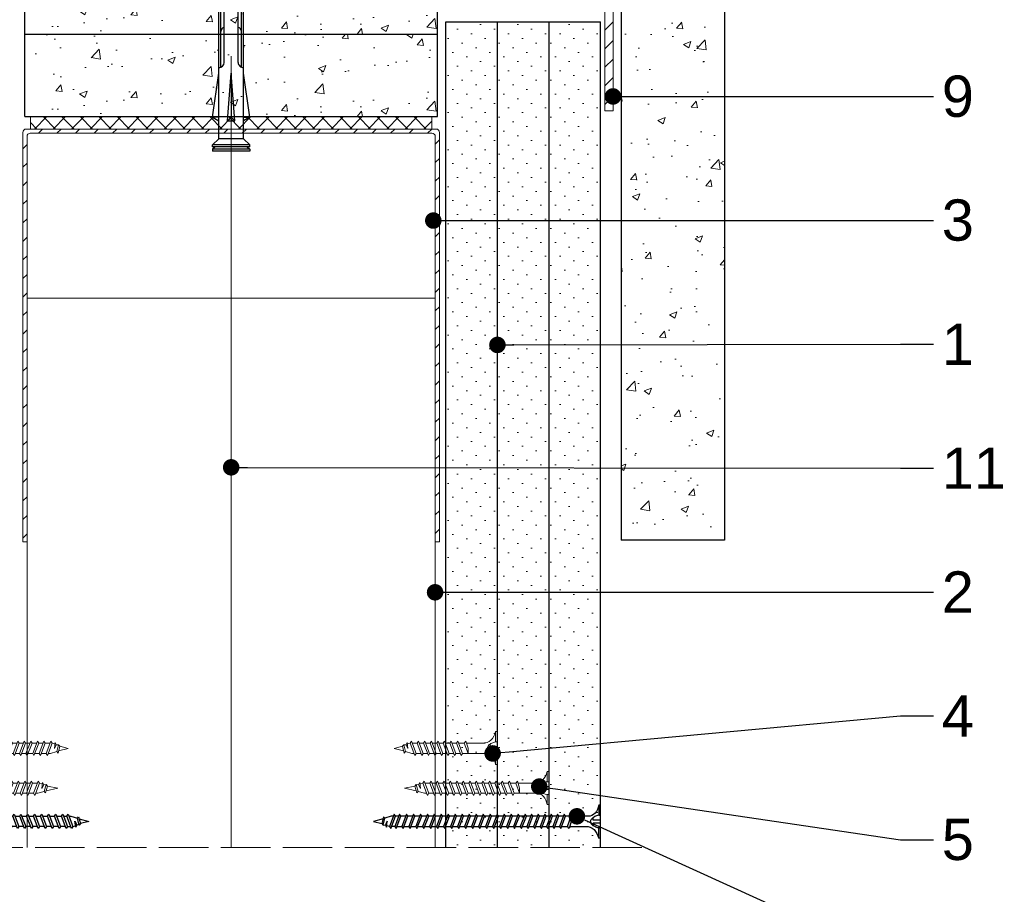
# Model space of a CAD drawing. Header units: millimetres. Extents: x 3099 to 4102, y 555 to 1073.
# Tile 3 of 8: x 3225 to 3463, y 755 to 967. Entities that reach past the tile are written whole.
import ezdxf
from ezdxf import colors
from ezdxf.entities.mleader import LeaderData, LeaderLine
from ezdxf.math import Vec2, Vec3

# ---------------------------------------------------------------- set-up
doc = ezdxf.new("R2010")
doc.units = ezdxf.units.MM
doc.linetypes.add('ACAD_ISO02W100', pattern=[15, 12, -3])
for name, color, linetype, lineweight in [('_ISOVER WELNA', 7, 'BATTING', 9), ('_RIGIPS AKCESORIA', 7, 'Continuous', 18), ('_RIGIPS G-K', 7, 'Continuous', 25), ('_RIGIPS PROFIL', 7, 'Continuous', 18), ('KRESKOWANIE', 7, 'Continuous', 9), ('OPISY', 7, 'Continuous', 9), ('PRZERYWANA', 7, 'ACAD_ISO02W100', 9)]:
    doc.layers.add(name, color=color, linetype=linetype, lineweight=lineweight)
doc.layers.add('_Rigips_Akcesoria', color=7, linetype='Continuous')
doc.styles.get("Standard").update_dxf_attribs({"font": 'arial.ttf'})
doc.linetypes.add('BATTING', pattern='A,0.00254,-2.54,[134,ltypeshp.shx,S=2.54,R=0,X=-2.54,Y=0],-5.08,[134,ltypeshp.shx,S=2.54,R=180,X=2.54,Y=0],-2.54', length=10.16254)

# ---------------------------------------------------------------- blocks, each defined once
blk = doc.blocks.new('UW100x100')
at = {"layer": 'KRESKOWANIE'}
h = blk.add_hatch(dxfattribs=at)
h.set_pattern_fill('ANSI31', color=256, style=0)
h.paths.add_polyline_path([(3263.16, 960.07), (3163.86, 960.07, 0.414214), (3163.06, 959.27), (3163.06, 860.07), (3164.06, 860.07), (3164.06, 958.27, -0.414214), (3164.86, 959.07), (3262.16, 959.07, -0.414214), (3262.96, 958.27), (3262.96, 860.07), (3263.96, 860.07), (3263.96, 959.27, 0.414214)])
for p, q in [((3163.06, 959.27), (3163.06, 860.07)), ((3263.16, 960.07), (3163.86, 960.07)), ((3262.16, 959.07), (3164.86, 959.07)), ((3263.96, 959.27), (3263.96, 860.07)), ((3164.06, 958.27), (3164.06, 860.07)), ((3262.96, 958.27), (3262.96, 860.07)), ((3163.06, 860.07), (3164.06, 860.07)), ((3263.96, 860.07), (3262.96, 860.07))]:
    blk.add_line(p, q)
for centre, start, end in [((3163.86, 959.27), 90, 180), ((3164.86, 958.27), 90, 180), ((3262.16, 958.27), 0, 90), ((3263.16, 959.27), 0, 90)]:
    blk.add_arc(centre, 0.8, start, end)
blk = doc.blocks.new('TN 25')
at = {"layer": '_RIGIPS AKCESORIA'}
for p, q in [((0, -0.84), (0, 7.16)), ((0, 7.16), (0.46, 7.16)), ((0.46, 7.16), (0.46, 4.78)), ((0.46, 4.78), (0, 4.78)), ((8.47, 4.46), (8.79, 5)), ((8.79, 5), (9.93, 2.01)), ((10.1, 4.46), (10.41, 5)), ((10.41, 5), (11.56, 2.01)), ((11.67, 4.46), (11.99, 5)), ((11.99, 5), (13.14, 2.01)), ((13.21, 4.46), (13.52, 5)), ((13.52, 5), (14.67, 2.01)), ((14.8, 4.46), (15.12, 5)), ((15.12, 5), (16.26, 2.01)), ((16.42, 4.46), (16.73, 5)), ((16.73, 5), (17.88, 2.01)), ((17.99, 4.46), (18.31, 5)), ((18.31, 5), (19.45, 2.01)), ((19.68, 4.46), (20, 5)), ((20, 5), (21.14, 2.01)), ((0, 3.5), (1.77, 3.5)), ((0, 2.83), (1.77, 2.83)), ((1.77, 3.5), (1.77, 4.2)), ((1.77, 2.83), (1.77, 2.18)), ((3.02, 4.46), (8.47, 4.46)), ((7.12, 4.46), (7.12, 3.18)), ((8.03, 2.01), (7.12, 4.46)), ((7.12, 3.18), (7.65, 1.53)), ((9.61, 1.51), (8.47, 4.46)), ((9, 4.46), (10.1, 4.46)), ((11.23, 1.51), (10.1, 4.46)), ((10.62, 4.46), (11.67, 4.46)), ((12.81, 1.51), (11.67, 4.46)), ((12.2, 4.46), (13.21, 4.46)), ((14.34, 1.51), (13.21, 4.46)), ((13.73, 4.46), (14.8, 4.46)), ((15.94, 1.51), (14.8, 4.46)), ((15.33, 4.46), (16.42, 4.46)), ((17.55, 1.51), (16.42, 4.46)), ((16.94, 4.46), (17.99, 4.46)), ((19.13, 1.51), (17.99, 4.46)), ((18.52, 4.46), (19.68, 4.46)), ((20.82, 1.51), (19.68, 4.46)), ((20.21, 4.46), (20.7, 4.46)), ((20.7, 4.46), (22.28, 3.98)), ((21.85, 1.83), (21.67, 3.28)), ((21.67, 3.28), (22.14, 2.4)), ((22.14, 2.4), (21.85, 1.83)), ((22.7, 2.36), (22.14, 2.4)), ((22.28, 3.98), (22.56, 4.37)), ((22.7, 2.36), (22.28, 3.98)), ((22.56, 4.37), (23.03, 2.71)), ((23.03, 2.71), (22.7, 2.36)), ((22.71, 3.85), (25, 3.24)), ((25, 3.24), (23.03, 2.71)), ((0.46, 1.64), (0, 1.64)), ((0.46, -0.84), (0.46, 1.64)), ((7.49, 2.01), (3.55, 2.01)), ((7.65, 1.53), (8.03, 2.01)), ((9.41, 2.01), (8.03, 2.01)), ((9.93, 2.01), (9.61, 1.51)), ((11.04, 2.01), (9.93, 2.01)), ((11.56, 2.01), (11.23, 1.51)), ((12.61, 2.01), (11.56, 2.01)), ((13.14, 2.01), (12.81, 1.51)), ((14.15, 2.01), (13.14, 2.01)), ((14.67, 2.01), (14.34, 1.51)), ((15.74, 2.01), (14.67, 2.01)), ((16.26, 2.01), (15.94, 1.51)), ((17.36, 2.01), (16.26, 2.01)), ((17.88, 2.01), (17.55, 1.51)), ((18.93, 2.01), (17.88, 2.01)), ((19.45, 2.01), (19.13, 1.51)), ((19.45, 2.01), (20.62, 2.01)), ((21.14, 2.01), (20.82, 1.51)), ((21.14, 2.01), (21.81, 2.12)), ((0, -0.84), (0.46, -0.84))]:
    blk.add_line(p, q, dxfattribs=at)
for centre, major_axis, ratio, start_param, end_param in [((3.09, 7.67), (0.17, 3.2), 0.826134, 1.773653, 3.180586), ((-0.04, 0.9), (0, 3.93), 0.848176, -0.720942, -0.151112), ((0.59, 4.62), (0, 2.81), 0.848176, 3.475072, 3.862535), ((1.66, 3.18), (0, 0.895), 0.848176, -1.552777, -0.720942), ((1.66, 3.18), (0, 0.895), 0.848176, 3.862535, 4.730408), ((3.37, -1.57), (0.28, 3.57), 0.832181, 0.035984, 1.430787), ((-2.73, 15.91), (0, 14.76), 0.848176, 3.399396, 3.475072)]:
    blk.add_ellipse(centre, major_axis=major_axis, ratio=ratio, start_param=start_param, end_param=end_param, dxfattribs=at)
blk = doc.blocks.new('TN 35')
at = {"layer": '_RIGIPS AKCESORIA'}
for p, q in [((0, -0.84), (0, 7.16)), ((0, 7.16), (0.46, 7.16)), ((0.46, 7.16), (0.46, 4.78)), ((0.46, 4.78), (0, 4.78)), ((8.47, 4.46), (8.79, 5)), ((8.79, 5), (9.93, 2.01)), ((10.1, 4.46), (10.41, 5)), ((10.41, 5), (11.56, 2.01)), ((11.67, 4.46), (11.99, 5)), ((11.99, 5), (13.14, 2.01)), ((13.21, 4.46), (13.52, 5)), ((13.52, 5), (14.67, 2.01)), ((14.8, 4.46), (15.12, 5)), ((15.12, 5), (16.26, 2.01)), ((16.42, 4.46), (16.73, 5)), ((16.73, 5), (17.88, 2.01)), ((17.99, 4.46), (18.31, 5)), ((18.31, 5), (19.45, 2.01)), ((19.57, 4.46), (19.88, 5)), ((19.88, 5), (21.03, 2.01)), ((21.14, 4.46), (21.46, 5)), ((21.46, 5), (22.6, 2.01)), ((22.72, 4.46), (23.03, 5)), ((23.03, 5), (24.18, 2.01)), ((24.29, 4.46), (24.61, 5)), ((24.61, 5), (25.75, 2.01)), ((25.87, 4.46), (26.18, 5)), ((26.18, 5), (27.33, 2.01)), ((27.44, 4.46), (27.76, 5)), ((27.76, 5), (28.9, 2.01)), ((29.13, 4.46), (29.45, 5)), ((29.45, 5), (30.59, 2.01)), ((0, 3.5), (1.77, 3.5)), ((0, 2.83), (1.77, 2.83)), ((1.77, 3.5), (1.77, 4.2)), ((1.77, 2.83), (1.77, 2.18)), ((3.02, 4.46), (8.47, 4.46)), ((7.12, 4.46), (7.12, 3.18)), ((8.03, 2.01), (7.12, 4.46)), ((7.12, 3.18), (7.65, 1.53)), ((9.61, 1.51), (8.47, 4.46)), ((9, 4.46), (10.1, 4.46)), ((11.23, 1.51), (10.1, 4.46)), ((10.62, 4.46), (11.67, 4.46)), ((12.81, 1.51), (11.67, 4.46)), ((12.2, 4.46), (13.21, 4.46)), ((14.34, 1.51), (13.21, 4.46)), ((13.73, 4.46), (14.8, 4.46)), ((15.94, 1.51), (14.8, 4.46)), ((15.33, 4.46), (16.42, 4.46)), ((17.55, 1.51), (16.42, 4.46)), ((16.94, 4.46), (17.99, 4.46)), ((19.13, 1.51), (17.99, 4.46)), ((18.52, 4.46), (19.57, 4.46)), ((20.7, 1.51), (19.57, 4.46)), ((20.09, 4.46), (21.14, 4.46)), ((22.28, 1.51), (21.14, 4.46)), ((21.67, 4.46), (22.72, 4.46)), ((23.85, 1.51), (22.72, 4.46)), ((23.24, 4.46), (24.29, 4.46)), ((25.43, 1.51), (24.29, 4.46)), ((24.81, 4.46), (25.87, 4.46)), ((27, 1.51), (25.87, 4.46)), ((26.39, 4.46), (27.44, 4.46)), ((28.58, 1.51), (27.44, 4.46)), ((27.96, 4.46), (29.13, 4.46)), ((30.27, 1.51), (29.13, 4.46)), ((29.65, 4.46), (30.15, 4.46)), ((30.15, 4.46), (31.73, 3.98)), ((31.3, 1.83), (31.12, 3.28)), ((31.12, 3.28), (31.59, 2.4)), ((31.59, 2.4), (31.3, 1.83)), ((32.15, 2.36), (31.59, 2.4)), ((31.73, 3.98), (32.01, 4.37)), ((32.15, 2.36), (31.73, 3.98)), ((32.01, 4.37), (32.48, 2.71)), ((32.48, 2.71), (32.15, 2.36)), ((32.16, 3.85), (35, 3.24)), ((35, 3.24), (32.48, 2.71)), ((0.46, 1.64), (0, 1.64)), ((0.46, -0.84), (0.46, 1.64)), ((7.49, 2.01), (3.55, 2.01)), ((7.65, 1.53), (8.03, 2.01)), ((9.41, 2.01), (8.03, 2.01)), ((9.93, 2.01), (9.61, 1.51)), ((11.04, 2.01), (9.93, 2.01)), ((11.56, 2.01), (11.23, 1.51)), ((12.61, 2.01), (11.56, 2.01)), ((13.14, 2.01), (12.81, 1.51)), ((14.15, 2.01), (13.14, 2.01)), ((14.67, 2.01), (14.34, 1.51)), ((15.74, 2.01), (14.67, 2.01)), ((16.26, 2.01), (15.94, 1.51)), ((17.36, 2.01), (16.26, 2.01)), ((17.88, 2.01), (17.55, 1.51)), ((18.93, 2.01), (17.84, 2.01)), ((19.45, 2.01), (19.13, 1.51)), ((20.51, 2.01), (19.41, 2.01)), ((21.03, 2.01), (20.7, 1.51)), ((22.08, 2.01), (20.99, 2.01)), ((22.6, 2.01), (22.28, 1.51)), ((23.66, 2.01), (22.56, 2.01)), ((24.18, 2.01), (23.85, 1.51)), ((25.23, 2.01), (24.14, 2.01)), ((25.75, 2.01), (25.43, 1.51)), ((26.81, 2.01), (25.71, 2.01)), ((27.33, 2.01), (27, 1.51)), ((28.38, 2.01), (27.33, 2.01)), ((28.9, 2.01), (28.58, 1.51)), ((28.9, 2.01), (30.07, 2.01)), ((30.59, 2.01), (30.27, 1.51)), ((30.59, 2.01), (31.26, 2.12)), ((0, -0.84), (0.46, -0.84))]:
    blk.add_line(p, q, dxfattribs=at)
for centre, major_axis, ratio, start_param, end_param in [((3.09, 7.67), (0.17, 3.2), 0.826134, 1.773653, 3.180586), ((-0.04, 0.9), (0, 3.93), 0.848176, -0.720942, -0.151112), ((0.59, 4.62), (0, 2.81), 0.848176, 3.475072, 3.862535), ((1.66, 3.18), (0, 0.895), 0.848176, -1.552777, -0.720942), ((1.66, 3.18), (0, 0.895), 0.848176, 3.862535, 4.730408), ((3.37, -1.57), (0.28, 3.57), 0.832181, 0.035984, 1.430787), ((-2.73, 15.91), (0, 14.76), 0.848176, 3.399396, 3.475072)]:
    blk.add_ellipse(centre, major_axis=major_axis, ratio=ratio, start_param=start_param, end_param=end_param, dxfattribs=at)
blk = doc.blocks.new('kolek rozprezny komplet 100')
for p, q in [((350.66, 165.93), (350.76, 167.83)), ((353.75, 167.67), (350.71, 166.88)), ((353.81, 168.77), (350.76, 167.83)), ((353.68, 166.27), (353.81, 168.77)), ((357.41, 168.58), (353.81, 168.77)), ((357.31, 166.68), (357.41, 168.58)), ((359, 168.5), (357.82, 167.89)), ((358.9, 166.6), (359, 168.5)), ((359.8, 168.45), (359, 168.5)), ((359.7, 166.56), (359.8, 168.45)), ((361.4, 168.37), (360.22, 167.77)), ((361.3, 166.47), (361.4, 168.37)), ((362.2, 168.33), (361.4, 168.37)), ((362.1, 166.43), (362.2, 168.33)), ((363.8, 168.24), (362.61, 167.64)), ((363.7, 166.35), (363.8, 168.24)), ((364.6, 168.2), (363.8, 168.24)), ((364.5, 166.31), (364.6, 168.2)), ((366.19, 168.12), (365.01, 167.52)), ((366.09, 166.22), (366.19, 168.12)), ((366.99, 168.08), (366.19, 168.12)), ((366.89, 166.18), (366.99, 168.08)), ((368.59, 167.99), (367.41, 167.39)), ((368.49, 166.1), (368.59, 167.99)), ((369.39, 167.95), (368.59, 167.99)), ((369.29, 166.05), (369.39, 167.95)), ((370.99, 167.87), (369.8, 167.26)), ((370.89, 165.97), (370.99, 167.87)), ((372.59, 167.78), (371.4, 167.18)), ((372.49, 165.89), (372.59, 167.78)), ((373.38, 167.74), (372.59, 167.78)), ((373.28, 165.84), (373.38, 167.74)), ((374.98, 167.66), (373.8, 167.06)), ((374.88, 165.76), (374.98, 167.66)), ((375.78, 167.62), (374.98, 167.66)), ((375.68, 165.72), (375.78, 167.62)), ((377.38, 167.53), (376.2, 166.93)), ((377.28, 165.64), (377.38, 167.53)), ((378.18, 167.49), (377.38, 167.53)), ((378.08, 165.59), (378.18, 167.49)), ((379.78, 167.41), (378.59, 166.8)), ((379.68, 165.51), (379.78, 167.41)), ((448.67, 167.37), (379.77, 167.37)), ((443.47, 168.87), (432.8, 167.37)), ((443.47, 167.37), (443.47, 168.87)), ((443.47, 168.87), (444.34, 167.37)), ((450.17, 168.87), (448.67, 167.37)), ((448.67, 167.37), (448.67, 161.37)), ((450.17, 168.87), (450.17, 159.87)), ((450.67, 168.87), (450.17, 168.87)), ((450.67, 168.87), (450.67, 159.87)), ((450.67, 168.27), (451.17, 168.87)), ((451.17, 168.87), (451.67, 168.87)), ((451.17, 168.87), (451.17, 159.87)), ((451.67, 168.87), (451.67, 159.87)), ((353.15, 165.8), (350.66, 165.93)), ((351.53, 165.88), (352.53, 165.88)), ((352.53, 165.88), (351.53, 162.88)), ((352.53, 165.88), (351.93, 162.88)), ((352.93, 165.88), (351.93, 162.88)), ((352.53, 165.88), (352.9, 166.38)), ((352.93, 165.88), (352.9, 166.38)), ((352.93, 165.88), (354.53, 165.88)), ((354.53, 165.88), (353.53, 162.88)), ((377.24, 165.04), (353.68, 166.27)), ((380.47, 165.47), (353.71, 166.87)), ((354.53, 165.88), (353.93, 162.88)), ((354.93, 165.88), (353.93, 162.88)), ((354.53, 165.88), (354.78, 166.21)), ((354.93, 165.88), (354.91, 166.21)), ((354.93, 165.88), (356.93, 165.88)), ((356.93, 165.88), (355.93, 162.88)), ((356.93, 165.88), (356.33, 162.88)), ((357.33, 165.88), (356.33, 162.88)), ((356.93, 165.88), (357.09, 166.09)), ((357.33, 165.88), (357.32, 166.08)), ((357.33, 165.88), (359.33, 165.88)), ((357.67, 166.06), (357.71, 166.66)), ((359.33, 165.88), (358.33, 162.88)), ((358.47, 166.02), (358.5, 166.62)), ((359.33, 165.88), (358.73, 162.88)), ((359.73, 165.88), (358.73, 162.88)), ((359.33, 165.88), (359.4, 165.97)), ((359.73, 165.88), (359.73, 165.95)), ((359.73, 165.88), (361.24, 165.88)), ((360.07, 165.94), (360.1, 166.54)), ((361.72, 165.85), (360.73, 162.88)), ((360.87, 165.89), (360.9, 166.49)), ((361.73, 165.85), (361.13, 162.88)), ((362.12, 165.83), (361.13, 162.88)), ((362.47, 165.81), (362.5, 166.41)), ((364.08, 165.73), (363.17, 162.98)), ((363.27, 165.77), (363.3, 166.37)), ((364.1, 165.73), (363.56, 163)), ((364.48, 165.71), (363.57, 163)), ((364.86, 165.69), (364.9, 166.28)), ((366.44, 165.6), (365.61, 163.1)), ((365.66, 165.64), (365.69, 166.24)), ((366.48, 165.6), (365.98, 163.12)), ((366.84, 165.58), (366.02, 163.13)), ((367.26, 165.56), (367.29, 166.16)), ((368.8, 165.48), (368.05, 163.23)), ((368.06, 165.52), (368.09, 166.12)), ((368.85, 165.48), (368.41, 163.25)), ((369.19, 165.46), (368.46, 163.25)), ((369.66, 165.43), (369.69, 166.03)), ((370.46, 165.39), (370.49, 165.99)), ((371.16, 165.36), (370.49, 163.36)), ((371.23, 165.35), (370.83, 163.38)), ((371.55, 165.33), (370.9, 163.38)), ((372.05, 165.31), (372.09, 165.91)), ((372.85, 165.27), (372.89, 165.87)), ((373.52, 165.23), (372.94, 163.49)), ((373.6, 165.23), (373.26, 163.51)), ((373.91, 165.21), (373.34, 163.51)), ((374.45, 165.18), (374.48, 165.78)), ((375.25, 165.14), (375.28, 165.74)), ((375.88, 165.11), (375.38, 163.62)), ((375.98, 165.1), (375.68, 163.63)), ((376.27, 165.09), (375.79, 163.64)), ((430.17, 166.07), (379.71, 166.07)), ((431.37, 166.87), (379.75, 166.87)), ((380.47, 166.07), (380.47, 162.67)), ((380.67, 166.07), (380.67, 162.67)), ((380.87, 166.07), (380.87, 162.67)), ((444.34, 165.28), (432.8, 164.37)), ((444.34, 165.28), (443.47, 164.37)), ((444.34, 163.45), (444.34, 165.28)), ((353.15, 162.94), (350.66, 162.81)), ((350.66, 162.81), (350.76, 160.91)), ((351.53, 162.88), (351.57, 162.38)), ((351.57, 162.38), (351.93, 162.88)), ((351.93, 162.88), (353.53, 162.88)), ((353.53, 162.88), (353.56, 162.47)), ((353.64, 162.48), (353.93, 162.88)), ((377.24, 163.7), (353.68, 162.46)), ((353.68, 162.46), (353.81, 159.97)), ((380.47, 163.27), (353.71, 161.87)), ((353.93, 162.88), (355.93, 162.88)), ((355.93, 162.88), (355.95, 162.6)), ((356.14, 162.61), (356.33, 162.88)), ((356.33, 162.88), (358.33, 162.88)), ((357.67, 162.67), (357.71, 162.07)), ((358.33, 162.88), (358.34, 162.72)), ((358.47, 162.72), (358.5, 162.12)), ((358.63, 162.74), (358.73, 162.88)), ((358.73, 162.88), (360.73, 162.88)), ((360.07, 162.8), (360.1, 162.2)), ((360.73, 162.88), (360.73, 162.85)), ((360.87, 162.84), (360.9, 162.24)), ((361.13, 162.88), (361.24, 162.88)), ((361.13, 162.87), (361.13, 162.88)), ((361.3, 162.26), (361.4, 160.37)), ((362.1, 162.3), (362.2, 160.41)), ((362.47, 162.93), (362.5, 162.33)), ((363.27, 162.97), (363.3, 162.37)), ((363.7, 162.39), (363.8, 160.49)), ((364.5, 162.43), (364.6, 160.53)), ((364.86, 163.05), (364.9, 162.45)), ((365.66, 163.09), (365.69, 162.49)), ((366.09, 162.51), (366.19, 160.62)), ((366.89, 162.56), (366.99, 160.66)), ((367.26, 163.18), (367.29, 162.58)), ((368.06, 163.22), (368.09, 162.62)), ((368.49, 162.64), (368.59, 160.74)), ((369.29, 162.68), (369.39, 160.78)), ((369.66, 163.3), (369.69, 162.7)), ((370.46, 163.34), (370.49, 162.74)), ((370.89, 162.77), (370.99, 160.87)), ((372.05, 163.43), (372.09, 162.83)), ((372.49, 162.85), (372.59, 160.95)), ((372.85, 163.47), (372.89, 162.87)), ((373.28, 162.89), (373.38, 160.99)), ((374.45, 163.55), (374.48, 162.95)), ((374.88, 162.97), (374.98, 161.08)), ((375.25, 163.59), (375.28, 163)), ((375.68, 163.02), (375.78, 161.12)), ((377.28, 163.1), (377.38, 161.2)), ((378.08, 164.5), (377.86, 163.87)), ((378.08, 163.14), (378.18, 161.24)), ((379.68, 163.23), (379.78, 161.33)), ((430.17, 162.67), (379.71, 162.67)), ((432.8, 164.37), (443.47, 164.37)), ((444.34, 163.45), (432.8, 164.37)), ((444.34, 163.45), (443.47, 164.37)), ((353.75, 161.07), (350.71, 161.86)), ((353.81, 159.97), (350.76, 160.91)), ((357.41, 160.16), (353.81, 159.97)), ((357.31, 162.05), (357.41, 160.16)), ((359, 160.24), (357.82, 160.84)), ((358.9, 162.14), (359, 160.24)), ((359.8, 160.28), (359, 160.24)), ((359.7, 162.18), (359.8, 160.28)), ((361.4, 160.37), (360.22, 160.97)), ((362.2, 160.41), (361.4, 160.37)), ((363.8, 160.49), (362.61, 161.09)), ((364.6, 160.53), (363.8, 160.49)), ((366.19, 160.62), (365.01, 161.22)), ((366.99, 160.66), (366.19, 160.62)), ((368.59, 160.74), (367.41, 161.35)), ((369.39, 160.78), (368.59, 160.74)), ((370.99, 160.87), (369.8, 161.47)), ((372.59, 160.95), (371.4, 161.55)), ((373.38, 160.99), (372.59, 160.95)), ((374.98, 161.08), (373.8, 161.68)), ((375.78, 161.12), (374.98, 161.08)), ((377.38, 161.2), (376.2, 161.81)), ((378.18, 161.24), (377.38, 161.2)), ((379.78, 161.33), (378.59, 161.93)), ((431.37, 161.87), (379.75, 161.87)), ((448.67, 161.37), (379.77, 161.37)), ((443.47, 159.87), (432.8, 161.37)), ((443.47, 161.37), (443.47, 159.87)), ((443.47, 159.87), (444.34, 161.37)), ((450.17, 159.87), (448.67, 161.37)), ((450.67, 159.87), (450.17, 159.87)), ((450.67, 160.47), (451.17, 159.87)), ((451.17, 159.87), (451.67, 159.87))]:
    blk.add_line(p, q)
for centre, radius, start, end in [((357.68, 168.16), 0.3, 177, 297), ((360.08, 168.03), 0.3, 177, 297), ((362.48, 167.91), 0.3, 177, 297), ((364.87, 167.78), 0.3, 177, 297), ((367.27, 167.66), 0.3, 177, 297), ((369.67, 167.53), 0.3, 177, 297), ((371.27, 167.45), 0.3, 177, 297), ((373.66, 167.32), 0.3, 177, 297), ((376.06, 167.2), 0.3, 177, 297), ((378.46, 167.07), 0.3, 177, 297), ((430.17, 167.37), 1.3, 270, 0), ((353.27, 155.16), 10.85, 99.2038, 121.9083), ((353.65, 165.77), 0.5, 87, 177), ((377.41, 164.38), 0.682, 255.8604, 104.1386), ((422.67, 165.87), 1, 90, 168.463), ((353.27, 173.59), 10.85, 238.0917, 260.7962), ((353.65, 162.96), 0.5, 183, 273), ((422.67, 162.87), 1, 191.537, 270), ((430.17, 161.37), 1.3, 0, 90), ((357.68, 160.58), 0.3, 63, 183), ((360.08, 160.7), 0.3, 63, 183), ((362.48, 160.83), 0.3, 63, 183), ((364.87, 160.95), 0.3, 63, 183), ((367.27, 161.08), 0.3, 63, 183), ((369.67, 161.2), 0.3, 63, 183), ((371.27, 161.29), 0.3, 63, 183), ((373.66, 161.41), 0.3, 63, 183), ((376.06, 161.54), 0.3, 63, 183), ((378.46, 161.66), 0.3, 63, 183)]:
    blk.add_arc(centre, radius, start, end)
blk = doc.blocks.new('KATOWNIK 60x40x2')
at = {"layer": 'KRESKOWANIE'}
h = blk.add_hatch(dxfattribs=at)
h.set_pattern_fill('ANSI31', color=256)
h.paths.add_polyline_path([(3327.91, 5182.56), (3291.91, 5182.56, 0.414214), (3287.91, 5178.56), (3287.91, 5122.56), (3289.91, 5122.56), (3289.91, 5176.56, -0.414214), (3293.91, 5180.56), (3327.91, 5180.56)])
at = {"layer": '_RIGIPS PROFIL'}
for p, q in [((3291.91, 5182.56), (3327.91, 5182.56)), ((3327.91, 5180.56), (3327.91, 5182.56)), ((3287.91, 5178.56), (3287.91, 5122.56)), ((3293.91, 5180.56), (3327.91, 5180.56)), ((3289.91, 5176.56), (3289.91, 5122.56)), ((3287.91, 5122.56), (3289.91, 5122.56))]:
    blk.add_line(p, q, dxfattribs=at)
for centre in [(3291.91, 5178.56), (3293.91, 5176.56)]:
    blk.add_arc(centre, 4, 90, 180, dxfattribs=at)
blk = doc.blocks.new('TN 55')
at = {"layer": '_Rigips_Akcesoria'}
for p, q in [((0, -0.84), (0, 7.16)), ((0, 7.16), (0.46, 7.16)), ((0.46, 7.16), (0.46, 4.78)), ((0.46, 4.78), (0, 4.78)), ((8.47, 4.46), (8.79, 5)), ((8.79, 5), (9.93, 2.01)), ((10.1, 4.46), (10.41, 5)), ((10.41, 5), (11.56, 2.01)), ((11.67, 4.46), (11.99, 5)), ((11.99, 5), (13.14, 2.01)), ((13.21, 4.46), (13.52, 5)), ((13.52, 5), (14.67, 2.01)), ((14.8, 4.46), (15.12, 5)), ((15.12, 5), (16.26, 2.01)), ((16.42, 4.46), (16.73, 5)), ((16.73, 5), (17.88, 2.01)), ((17.99, 4.46), (18.31, 5)), ((18.31, 5), (19.45, 2.01)), ((19.68, 4.46), (20, 5)), ((20, 5), (21.14, 2.01)), ((21.37, 4.46), (21.69, 5)), ((21.69, 5), (22.83, 2.01)), ((23.06, 4.46), (23.38, 5)), ((23.38, 5), (24.52, 2.01)), ((24.75, 4.46), (25.07, 5)), ((25.07, 5), (26.21, 2.01)), ((26.44, 4.46), (26.76, 5)), ((26.76, 5), (27.9, 2.01)), ((28.13, 4.46), (28.45, 5)), ((28.45, 5), (29.59, 2.01)), ((29.82, 4.46), (30.14, 5)), ((30.14, 5), (31.28, 2.01)), ((31.51, 4.46), (31.83, 5)), ((31.83, 5), (32.97, 2.01)), ((33.2, 4.46), (33.52, 5)), ((33.52, 5), (34.66, 2.01)), ((34.89, 4.46), (35.21, 5)), ((35.21, 5), (36.35, 2.01)), ((36.58, 4.46), (36.9, 5)), ((36.9, 5), (38.04, 2.01)), ((38.27, 4.46), (38.59, 5)), ((38.59, 5), (39.73, 2.01)), ((39.96, 4.46), (40.28, 5)), ((40.28, 5), (41.42, 2.01)), ((41.65, 4.46), (41.97, 5)), ((41.97, 5), (43.11, 2.01)), ((43.34, 4.46), (43.66, 5)), ((43.66, 5), (44.8, 2.01)), ((45.03, 4.46), (45.35, 5)), ((45.35, 5), (46.49, 2.01)), ((46.72, 4.46), (47.04, 5)), ((47.04, 5), (48.18, 2.01)), ((48.41, 4.46), (48.73, 5)), ((48.73, 5), (49.87, 2.01)), ((49.68, 4.46), (50, 5)), ((50, 5), (51.14, 2.01)), ((0, 3.5), (1.77, 3.5)), ((0, 2.83), (1.77, 2.83)), ((1.77, 3.5), (1.77, 4.2)), ((1.77, 2.83), (1.77, 2.18)), ((3.02, 4.46), (8.47, 4.46)), ((7.12, 4.46), (7.12, 3.18)), ((8.03, 2.01), (7.12, 4.46)), ((7.12, 3.18), (7.65, 1.53)), ((9.61, 1.51), (8.47, 4.46)), ((9, 4.46), (10.1, 4.46)), ((11.23, 1.51), (10.1, 4.46)), ((10.62, 4.46), (11.67, 4.46)), ((12.81, 1.51), (11.67, 4.46)), ((12.2, 4.46), (13.21, 4.46)), ((14.34, 1.51), (13.21, 4.46)), ((13.73, 4.46), (14.8, 4.46)), ((15.94, 1.51), (14.8, 4.46)), ((15.33, 4.46), (16.42, 4.46)), ((17.55, 1.51), (16.42, 4.46)), ((16.94, 4.46), (17.99, 4.46)), ((19.13, 1.51), (17.99, 4.46)), ((18.52, 4.46), (19.68, 4.46)), ((20.82, 1.51), (19.68, 4.46)), ((20.21, 4.46), (21.37, 4.46)), ((22.51, 1.51), (21.37, 4.46)), ((21.9, 4.46), (23.06, 4.46)), ((24.2, 1.51), (23.06, 4.46)), ((23.59, 4.46), (24.75, 4.46)), ((25.89, 1.51), (24.75, 4.46)), ((25.28, 4.46), (26.44, 4.46)), ((27.58, 1.51), (26.44, 4.46)), ((26.96, 4.46), (28.13, 4.46)), ((29.27, 1.51), (28.13, 4.46)), ((28.65, 4.46), (29.82, 4.46)), ((30.96, 1.51), (29.82, 4.46)), ((30.34, 4.46), (31.51, 4.46)), ((32.65, 1.51), (31.51, 4.46)), ((32.03, 4.46), (33.2, 4.46)), ((34.34, 1.51), (33.2, 4.46)), ((33.72, 4.46), (34.89, 4.46)), ((36.03, 1.51), (34.89, 4.46)), ((35.41, 4.46), (36.58, 4.46)), ((37.72, 1.51), (36.58, 4.46)), ((37.1, 4.46), (38.27, 4.46)), ((39.41, 1.51), (38.27, 4.46)), ((38.79, 4.46), (39.96, 4.46)), ((41.1, 1.51), (39.96, 4.46)), ((40.48, 4.46), (41.65, 4.46)), ((42.79, 1.51), (41.65, 4.46)), ((42.17, 4.46), (43.34, 4.46)), ((44.48, 1.51), (43.34, 4.46)), ((43.86, 4.46), (45.03, 4.46)), ((46.17, 1.51), (45.03, 4.46)), ((45.55, 4.46), (46.72, 4.46)), ((47.86, 1.51), (46.72, 4.46)), ((47.24, 4.46), (48.41, 4.46)), ((49.55, 1.51), (48.41, 4.46)), ((48.93, 4.46), (49.68, 4.46)), ((50.82, 1.51), (49.68, 4.46)), ((50.21, 4.46), (50.7, 4.46)), ((50.7, 4.46), (52.28, 3.98)), ((51.85, 1.83), (51.67, 3.28)), ((51.67, 3.28), (52.14, 2.4)), ((52.14, 2.4), (51.85, 1.83)), ((52.7, 2.36), (52.14, 2.4)), ((52.28, 3.98), (52.56, 4.37)), ((52.7, 2.36), (52.28, 3.98)), ((52.56, 4.37), (53.03, 2.71)), ((53.03, 2.71), (52.7, 2.36)), ((52.71, 3.85), (55, 3.24)), ((55, 3.24), (53.03, 2.71)), ((0.46, 1.64), (0, 1.64)), ((0.46, -0.84), (0.46, 1.64)), ((7.49, 2.01), (3.55, 2.01)), ((7.65, 1.53), (8.03, 2.01)), ((9.41, 2.01), (8.03, 2.01)), ((9.93, 2.01), (9.61, 1.51)), ((11.04, 2.01), (9.93, 2.01)), ((11.56, 2.01), (11.23, 1.51)), ((12.61, 2.01), (11.56, 2.01)), ((13.14, 2.01), (12.81, 1.51)), ((14.15, 2.01), (13.14, 2.01)), ((14.67, 2.01), (14.34, 1.51)), ((15.74, 2.01), (14.67, 2.01)), ((16.26, 2.01), (15.94, 1.51)), ((17.36, 2.01), (16.26, 2.01)), ((17.88, 2.01), (17.55, 1.51)), ((18.93, 2.01), (17.88, 2.01)), ((19.45, 2.01), (19.13, 1.51)), ((20.62, 2.01), (19.45, 2.01)), ((21.14, 2.01), (20.82, 1.51)), ((22.31, 2.01), (21.14, 2.01)), ((22.83, 2.01), (22.51, 1.51)), ((24, 2.01), (22.83, 2.01)), ((24.52, 2.01), (24.2, 1.51)), ((25.69, 2.01), (24.52, 2.01)), ((26.21, 2.01), (25.89, 1.51)), ((27.38, 2.01), (26.21, 2.01)), ((27.9, 2.01), (27.58, 1.51)), ((29.07, 2.01), (27.9, 2.01)), ((29.59, 2.01), (29.27, 1.51)), ((30.76, 2.01), (29.59, 2.01)), ((31.28, 2.01), (30.96, 1.51)), ((32.45, 2.01), (31.28, 2.01)), ((32.97, 2.01), (32.65, 1.51)), ((34.14, 2.01), (32.97, 2.01)), ((34.66, 2.01), (34.34, 1.51)), ((35.83, 2.01), (34.66, 2.01)), ((36.35, 2.01), (36.03, 1.51)), ((37.52, 2.01), (36.35, 2.01)), ((38.04, 2.01), (37.72, 1.51)), ((39.21, 2.01), (38.04, 2.01)), ((39.73, 2.01), (39.41, 1.51)), ((40.9, 2.01), (39.73, 2.01)), ((41.42, 2.01), (41.1, 1.51)), ((42.59, 2.01), (41.42, 2.01)), ((43.11, 2.01), (42.79, 1.51)), ((44.28, 2.01), (43.11, 2.01)), ((44.8, 2.01), (44.48, 1.51)), ((45.97, 2.01), (44.8, 2.01)), ((46.49, 2.01), (46.17, 1.51)), ((47.66, 2.01), (46.49, 2.01)), ((48.18, 2.01), (47.86, 1.51)), ((49.35, 2.01), (48.18, 2.01)), ((49.87, 2.01), (49.55, 1.51)), ((49.87, 2.01), (50.62, 2.01)), ((51.14, 2.01), (50.82, 1.51)), ((51.14, 2.01), (51.81, 2.12)), ((0, -0.84), (0.46, -0.84))]:
    blk.add_line(p, q, dxfattribs=at)
for centre, major_axis, ratio, start_param, end_param in [((3.09, 7.67), (0.17, 3.2), 0.826134, 1.773653, 3.180586), ((-0.04, 0.9), (0, 3.93), 0.848176, -0.720942, -0.151112), ((0.59, 4.62), (0, 2.81), 0.848176, 3.475072, 3.862535), ((1.66, 3.18), (0, 0.895), 0.848176, -1.552777, -0.720942), ((1.66, 3.18), (0, 0.895), 0.848176, 3.862535, 4.730408), ((3.37, -1.57), (0.28, 3.57), 0.832181, 0.035984, 1.430787), ((-2.73, 15.91), (0, 14.76), 0.848176, 3.399396, 3.475072)]:
    blk.add_ellipse(centre, major_axis=major_axis, ratio=ratio, start_param=start_param, end_param=end_param, dxfattribs=at)
blk = doc.blocks.new('_Dot')
at = {"color": 0, "linetype": 'ByBlock', "lineweight": -2}
blk.add_line((-0.5, 0), (-1, 0), dxfattribs=at)
at = {"color": 0, "linetype": 'ByBlock', "const_width": 0.5}
blk.add_lwpolyline([(-0.25, 0, 1), (0.25, 0, 1)], format="xyb", close=True, dxfattribs=at)

msp = doc.modelspace()

# ---------------------------------------------------------------- hatches: boundary and pattern name
at = {"layer": 'KRESKOWANIE'}
h = msp.add_hatch(dxfattribs=at)
h.set_pattern_fill('AR-CONC', color=256, scale=0.1, style=0)
h.set_pattern_definition([(50, (12.5, 0), (18.21847, -1.59391), [1.905, -20.955]), (355, (12.5, 0), (-3.52428, 19.10566), [1.524, -16.764]), (100.451, (14.018, -0.133), (14.69425, 17.51167), [1.619, -17.809]), (46.1842, (12.5, 5.08), (27.1079, -4.20423), [2.8575, -31.4325]), (96.6356, (14.76, 4.73), (23.74042, 24.74256), [2.4285, -26.7135]), (351.184, (12.5, 5.08), (23.74046, 24.74251), [2.286, -25.146]), (21, (15.04, 3.81), (15.16149, -10.22655), [1.905, -20.955]), (326, (15.04, 3.81), (6.1802, 18.4188), [1.524, -16.764]), (71.4514, (16.303, 2.958), (21.34165, 8.19229), [1.619, -17.809]), (37.5, (12.5, 0), (0.30886, 8.455504), [0, -16.5608, 0, -17.018, 0, -16.8275]), (7.5, (12.5, 0), (6.681966, 10.018057), [0, -9.7028, 0, -16.1798, 0, -6.4135]), (327.5, (6.836, 0), (13.55906, -0.572874), [0, -6.35, 0, -19.812, 0, -26.289]), (317.5, (4.296, 0), (14.81292, 2.54265), [0, -8.255, 0, -13.1572, 0, -18.669])])
h.paths.add_polyline_path([(3395.226, 1000.518), (3370.226, 1000.518), (3370.226, 840.518), (3395.226, 840.518)])
h = msp.add_hatch(dxfattribs=at)
h.set_pattern_fill('AR-CONC', color=256, scale=0.1, style=0)
h.set_pattern_definition([(50, (346.951, 0), (18.21847, -1.59391), [1.905, -20.955]), (355, (346.951, 0), (-3.52434, 19.10568), [1.524, -16.76406]), (100.45144, (348.47, -0.133), (14.69412, 17.51178), [1.619, -17.80902]), (46.1842, (346.951, 5.08), (27.1079, -4.20423), [2.8575, -31.4325]), (96.6356, (349.21, 4.73), (23.74041, 24.74261), [2.4285, -26.71356]), (351.1842, (346.951, 5.08), (23.74041, 24.7426), [2.286, -25.14597]), (21, (349.491, 3.81), (15.16144, -10.22652), [1.905, -20.955]), (326, (349.491, 3.81), (6.1802, 18.4188), [1.524, -16.764]), (71.45144, (350.755, 2.958), (21.34164, 8.19228), [1.619, -17.80899]), (37.5, (346.9514, 0), (0.30886, 8.455504), [0, -16.5608, 0, -17.018, 0, -16.8275]), (7.5, (346.951, 0), (6.681966, 10.018057), [0, -9.7028, 0, -16.1798, 0, -6.4135]), (327.5, (341.287, 0), (13.55906, -0.572874), [0, -6.35, 0, -19.812, 0, -26.289]), (317.5, (338.747, 0), (14.81292, 2.54265), [0, -8.255, 0, -13.1572, 0, -18.669])])
h.paths.add_polyline_path([(3325.726, 983.068), (3225.726, 983.068), (3225.726, 963.068), (3325.726, 963.068)])
h = msp.add_hatch(dxfattribs=at)
h.set_pattern_fill('DOTS', color=256, scale=2, angle=225, style=0)
h.paths.add_polyline_path([(3340.226, 966.068), (3327.726, 966.068), (3327.726, 766.068), (3340.226, 766.068)])
h = msp.add_hatch(dxfattribs=at)
h.set_pattern_fill('DOTS', color=256, scale=2, angle=225, style=0)
h.paths.add_polyline_path([(3352.726, 966.068), (3340.226, 966.068), (3340.226, 766.068), (3352.726, 766.068)])
h = msp.add_hatch(dxfattribs=at)
h.set_pattern_fill('DOTS', color=256, scale=2, angle=225, style=0)
h.set_pattern_definition([(225, (12.5, 0), (1.122532, -3.367596), [0, -3.175])])
h.paths.add_polyline_path([(3365.226, 966.068), (3352.726, 966.068), (3352.726, 766.068), (3365.226, 766.068)])
h = msp.add_hatch(dxfattribs=at)
h.set_pattern_fill('AR-CONC', color=256, scale=0.1, style=0)
h.set_pattern_definition([(50, (346.951, -20), (18.21847, -1.59391), [1.905, -20.955]), (355, (346.951, -20), (-3.52434, 19.10568), [1.524, -16.76406]), (100.45144, (348.47, -20.133), (14.69412, 17.51178), [1.619, -17.80902]), (46.1842, (346.951, -14.92), (27.1079, -4.20423), [2.8575, -31.4325]), (96.6356, (349.21, -15.27), (23.74041, 24.74261), [2.4285, -26.71356]), (351.1842, (346.951, -14.92), (23.74041, 24.7426), [2.286, -25.14597]), (21, (349.491, -16.19), (15.16144, -10.22652), [1.905, -20.955]), (326, (349.491, -16.19), (6.1802, 18.4188), [1.524, -16.764]), (71.45144, (350.755, -17.042), (21.34164, 8.19228), [1.619, -17.80899]), (37.5, (346.9514, -20), (0.30886, 8.455504), [0, -16.5608, 0, -17.018, 0, -16.8275]), (7.5, (346.951, -20), (6.681966, 10.018057), [0, -9.7028, 0, -16.1798, 0, -6.4135]), (327.5, (341.287, -20), (13.55906, -0.572874), [0, -6.35, 0, -19.812, 0, -26.289]), (317.5, (338.747, -20), (14.81292, 2.54265), [0, -8.255, 0, -13.1572, 0, -18.669])])
h.paths.add_polyline_path([(3325.726, 963.068), (3225.726, 963.068), (3225.726, 943.068), (3325.726, 943.068)])
h = msp.add_hatch(dxfattribs=at)
h.set_pattern_fill('ANSI37', color=256, angle=270, style=0)
h.set_pattern_definition([(315, (5226.5013, 2377.1966), (2.245064, 2.245064), []), (45, (5226.5013, 2377.1966), (-2.245064, 2.245064), [])])
h.paths.add_polyline_path([(3227.126, 940.068), (3324.326, 940.068), (3324.326, 943.068), (3227.126, 943.068)])

# ---------------------------------------------------------------- linework, layer by layer
at = {"layer": '_ISOVER WELNA', "ltscale": 4.8}
msp.add_line((3275.726, 766.068), (3275.726, 957.718), dxfattribs=at)
at = {"layer": '_RIGIPS G-K'}
for p, q in [((3225.726, 943.068), (3225.726, 1003.068)), ((3325.726, 943.068), (3325.726, 1003.068)), ((3370.226, 1000.518), (3370.226, 840.518)), ((3395.226, 1000.518), (3395.226, 840.518)), ((3327.726, 766.068), (3327.726, 966.068)), ((3327.726, 966.068), (3365.226, 966.068)), ((3340.226, 766.068), (3340.226, 966.068)), ((3352.726, 766.068), (3352.726, 966.068)), ((3365.226, 766.068), (3365.226, 966.068)), ((3225.726, 963.068), (3325.726, 963.068)), ((3225.726, 943.068), (3325.726, 943.068)), ((3395.226, 840.518), (3370.226, 840.518))]:
    msp.add_line(p, q, dxfattribs=at)
at = {"layer": '_RIGIPS PROFIL', "lineweight": 9}
for p, q in [((3226.326, 766.068), (3226.326, 919.068)), ((3325.126, 766.068), (3325.126, 919.068)), ((3226.326, 899.068), (3325.126, 899.068))]:
    msp.add_line(p, q, dxfattribs=at)
at = {"layer": 'KRESKOWANIE'}
for p, q in [((3227.126, 940.068), (3227.126, 943.068)), ((3324.326, 940.068), (3324.326, 943.068))]:
    msp.add_line(p, q, dxfattribs=at)
at = {"layer": 'PRZERYWANA'}
msp.add_line((3375.226, 766.068), (3176.226, 766.068), dxfattribs=at)

# ---------------------------------------------------------------- block references
at = {"rotation": 270}
msp.add_blockref('kolek rozprezny komplet 100', (3111.358, 1386.392), dxfattribs=at)
msp.add_blockref('TN 55', (3186.226, 769.146))
at = {"xscale": -1}
msp.add_blockref('TN 55', (3365.226, 769.146), dxfattribs=at)
at = {"layer": '_RIGIPS AKCESORIA', "xscale": -1, "rotation": 180}
for name, p in [('TN 25', (3211.226, 793.311)), ('TN 35', (3198.726, 783.638))]:
    msp.add_blockref(name, p, dxfattribs=at)
at = {"layer": '_RIGIPS AKCESORIA', "rotation": 180}
for name, p in [('TN 25', (3340.226, 793.311)), ('TN 35', (3352.726, 783.638))]:
    msp.add_blockref(name, p, dxfattribs=at)
at = {"layer": '_RIGIPS PROFIL'}
msp.add_blockref('KATOWNIK 60x40x2', (78.319, -4178.045), dxfattribs=at)
at = {"layer": 'KRESKOWANIE'}
msp.add_blockref('UW100x100', (62.214, -20), dxfattribs=at)

# ---------------------------------------------------------------- leaders
at = {"layer": 'OPISY'}
ml = msp.add_multileader_mtext('Standard', dxfattribs=at)
ml.set_content('9', color=256)
ml.set_leader_properties()
ml.set_arrow_properties(name='DOT')
ml.build(insert=Vec2(0, 0))
ctx = ml.context
ctx.base_point, ctx.char_height, ctx.plane_origin = Vec3(3445.879, 947.938), 10, Vec3(3349.584, 1019.768)
notes = []
notes.append((ctx, [(0, (1, 1, 0), (3437.879, 947.938), (1, 0), 8, [(0, [(3368.226, 947.966)], 0, [])])]))
ctx.mtext.insert, ctx.mtext.flow_direction = Vec3(3447.879, 953.023), 5
ml = msp.add_multileader_mtext('Standard', dxfattribs=at)
ml.set_content('3', color=256)
ml.set_leader_properties()
ml.set_arrow_properties(name='DOT')
ml.build(insert=Vec2(0, 0))
ctx = ml.context
ctx.base_point, ctx.char_height, ctx.plane_origin = Vec3(3445.879, 917.938), 10, Vec3(3349.584, 989.768)
notes.append((ctx, [(0, (1, 1, 0), (3437.879, 917.938), (1, 0), 8, [(0, [(3324.7, 917.903)], 0, [])])]))
ctx.mtext.insert, ctx.mtext.flow_direction = Vec3(3447.879, 923.027), 5
ml = msp.add_multileader_mtext('Standard', dxfattribs=at)
ml.set_content('1', color=256)
ml.set_leader_properties()
ml.set_arrow_properties(name='DOT')
ml.build(insert=Vec2(0, 0))
ctx = ml.context
ctx.base_point, ctx.char_height, ctx.plane_origin = Vec3(3445.879, 887.938), 10, Vec3(3349.584, 959.768)
notes.append((ctx, [(0, (1, 1, 0), (3437.879, 887.938), (1, 0), 8, [(0, [(3340.226, 887.784)], 0, [])])]))
ctx.mtext.insert, ctx.mtext.flow_direction = Vec3(3447.879, 892.938), 5
ml = msp.add_multileader_mtext('Standard', dxfattribs=at)
ml.set_content('11', color=256)
ml.set_leader_properties()
ml.set_arrow_properties(name='DOT')
ml.build(insert=Vec2(0, 0))
ctx = ml.context
ctx.base_point, ctx.char_height, ctx.plane_origin = Vec3(3445.879, 857.938), 10, Vec3(3349.584, 929.768)
notes.append((ctx, [(0, (1, 1, 0), (3437.879, 857.938), (1, 0), 8, [(0, [(3275.726, 858.132)], 0, [])])]))
ctx.mtext.insert, ctx.mtext.flow_direction = Vec3(3447.879, 862.938), 5
ml = msp.add_multileader_mtext('Standard', dxfattribs=at)
ml.set_content('2', color=256)
ml.set_leader_properties()
ml.set_arrow_properties(name='DOT')
ml.build(insert=Vec2(0, 0))
ctx = ml.context
ctx.base_point, ctx.char_height, ctx.plane_origin = Vec3(3445.879, 827.938), 10, Vec3(3349.584, 899.768)
notes.append((ctx, [(0, (1, 1, 0), (3437.879, 827.938), (1, 0), 8, [(0, [(3325.126, 827.867)], 0, [])])]))
ctx.mtext.insert, ctx.mtext.flow_direction = Vec3(3447.879, 832.938), 5
ml = msp.add_multileader_mtext('Standard', dxfattribs=at)
ml.set_content('4', color=256)
ml.set_leader_properties()
ml.set_arrow_properties(name='DOT')
ml.build(insert=Vec2(0, 0))
ctx = ml.context
ctx.base_point, ctx.char_height, ctx.plane_origin = Vec3(3445.879, 797.938), 10, Vec3(3349.584, 869.768)
notes.append((ctx, [(0, (1, 1, 0), (3437.879, 797.938), (1, 0), 8, [(0, [(3339.069, 788.847)], 0, [])])]))
ctx.mtext.insert, ctx.mtext.flow_direction = Vec3(3447.879, 802.938), 5
ml = msp.add_multileader_mtext('Standard', dxfattribs=at)
ml.set_content('5', color=256)
ml.set_leader_properties()
ml.set_arrow_properties(name='DOT')
ml.build(insert=Vec2(0, 0))
ctx = ml.context
ctx.base_point, ctx.char_height, ctx.plane_origin = Vec3(3445.879, 767.938), 10, Vec3(3349.584, 839.768)
notes.append((ctx, [(0, (1, 1, 0), (3437.879, 767.938), (1, 0), 8, [(0, [(3350.367, 780.813)], 0, [])])]))
ctx.mtext.insert, ctx.mtext.flow_direction = Vec3(3447.879, 773.023), 5
ml = msp.add_multileader_mtext('Standard', dxfattribs=at)
ml.set_content('6', color=256)
ml.set_leader_properties()
ml.set_arrow_properties(name='DOT')
ml.build(insert=Vec2(0, 0))
ctx = ml.context
ctx.base_point, ctx.char_height, ctx.plane_origin = Vec3(3445.879, 737.938), 10, Vec3(3349.584, 809.768)
notes.append((ctx, [(0, (1, 1, 0), (3437.879, 737.938), (1, 0), 8, [(0, [(3359.482, 773.611)], 0, [])])]))
ctx.mtext.insert, ctx.mtext.flow_direction = Vec3(3447.879, 743.023), 5
for ctx, leaders in notes:
    for number, flags, end, landing, length, lines in leaders:
        leader = LeaderData()
        leader.index, (leader.has_last_leader_line, leader.has_dogleg_vector, leader.attachment_direction) = number, flags
        leader.last_leader_point, leader.dogleg_vector, leader.dogleg_length = Vec3(end), Vec3(landing), length
        for number, points, colour, breaks in lines:
            line = LeaderLine()
            line.index, line.vertices, line.color, line.breaks = number, Vec3.list(points), colors.encode_raw_color(colour), breaks
            leader.lines.append(line)
        ctx.leaders.append(leader)

doc.saveas('drawing.dxf')
